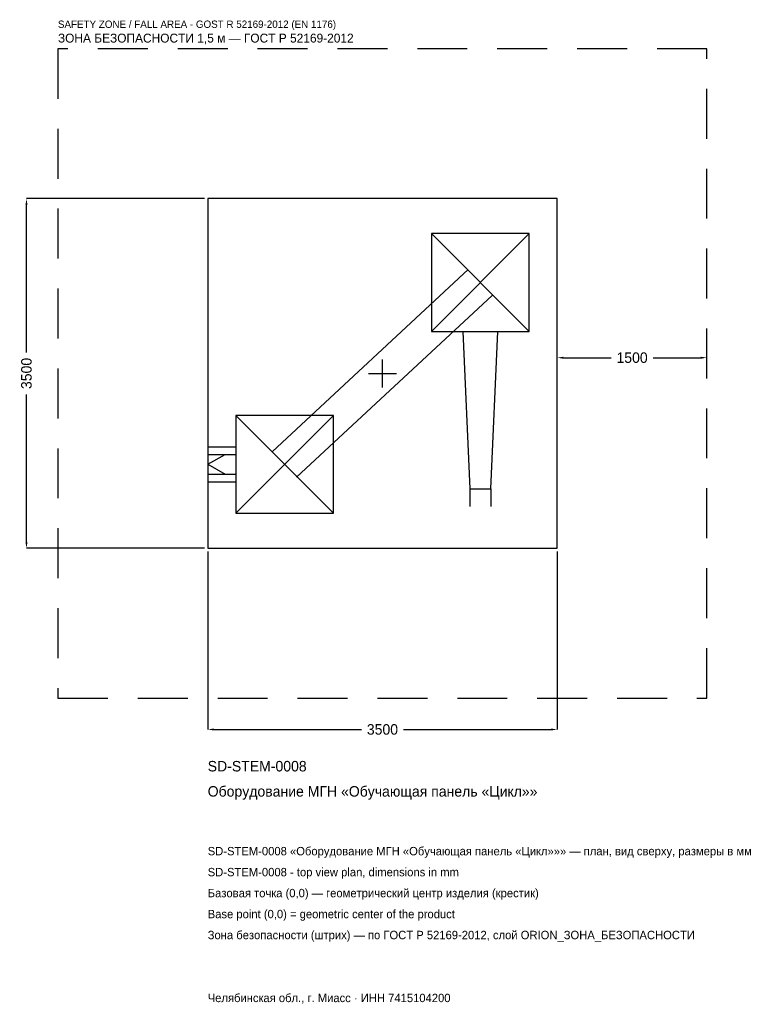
# Model space of a CAD drawing. Header units: metres. Extents: x -3633 to 3824, y -6317 to 3542.
import ezdxf

# ---------------------------------------------------------------- set-up
doc = ezdxf.new("R2010")
doc.units = ezdxf.units.M
doc.linetypes.add('DASHED', pattern=[800, 500, -300])
for name, color, linetype in [('ORION_ДАННЫЕ', 3, 'Continuous'), ('ORION_ЗОНА_БЕЗОПАСНОСТИ', 1, 'Continuous'), ('ORION_КОНТУР', 7, 'Continuous'), ('ORION_РАЗМЕРЫ', 8, 'Continuous')]:
    doc.layers.add(name, color=color, linetype=linetype)
doc.dimstyles.new('ORION', dxfattribs={"dimtxt": 105, "dimasz": 63, "dimexe": 1.25, "dimexo": 31.5, "dimtad": 1, "dimdec": 0, "dimcen": 2.5, "dimazin": 3, "dimtfac": 1, "dimtmove": 0, "dimatfit": 3, "dimarcsym": 0})

# ---------------------------------------------------------------- blocks, each defined once
blk = doc.blocks.new('_CLOSEDFILLED')
at = {"color": 0, "linetype": 'BYBLOCK'}
blk.add_solid([(-1, 0.16), (0, 0), (-1, -0.16)], dxfattribs=at)
blk = doc.blocks.new('*D1')
for p, q in [((-1750, -1781.5), (-1750, -3565)), ((1750, -1781.5), (1750, -3565)), ((-1687, -3565), (-210, -3565)), ((210, -3565), (1687, -3565))]:
    blk.add_line(p, q)
at = {"layer": 'Defpoints'}
for p in [(-1750, -1750), (1750, -1750), (-1750, -3565)]:
    blk.add_point(p, dxfattribs=at)
at = {"layer": 'ORION_РАЗМЕРЫ', "xscale": 63, "yscale": 63, "rotation": 180}
blk.add_blockref('_CLOSEDFILLED', (-1750, -3565), dxfattribs=at)
at = {"layer": 'ORION_РАЗМЕРЫ', "xscale": 63, "yscale": 63}
blk.add_blockref('_CLOSEDFILLED', (1750, -3565), dxfattribs=at)
at = {"layer": 'ORION_РАЗМЕРЫ', "insert": (0, -3565), "char_height": 105, "attachment_point": 5}
blk.add_mtext('3500', dxfattribs=at)
blk = doc.blocks.new('*D2')
for p, q in [((-1781.5, 1750), (-3565, 1750)), ((-3565, 210), (-3565, 1687)), ((-3565, -1687), (-3565, -210)), ((-1781.5, -1750), (-3565, -1750))]:
    blk.add_line(p, q)
at = {"layer": 'Defpoints'}
for p in [(-1750, 1750), (-3565, -1750), (-1750, -1750)]:
    blk.add_point(p, dxfattribs=at)
at = {"layer": 'ORION_РАЗМЕРЫ', "xscale": 63, "yscale": 63}
for p, rotation in [((-3565, 1750), 90), ((-3565, -1750), 270)]:
    blk.add_blockref('_CLOSEDFILLED', p, dxfattribs=dict(at, rotation=rotation))
at = {"layer": 'ORION_РАЗМЕРЫ', "insert": (-3565, 0), "char_height": 105, "attachment_point": 5, "rotation": 90}
blk.add_mtext('3500', dxfattribs=at)
blk = doc.blocks.new('*D3')
for p, q in [((1750, 31.5), (1750, 157.5)), ((1813, 157.5), (2290, 157.5)), ((2710, 157.5), (3187, 157.5)), ((3250, 31.5), (3250, 157.5))]:
    blk.add_line(p, q)
at = {"layer": 'Defpoints'}
for p in [(1750, 157.5), (1750, 0), (3250, 0)]:
    blk.add_point(p, dxfattribs=at)
at = {"layer": 'ORION_РАЗМЕРЫ', "xscale": 63, "yscale": 63, "rotation": 180}
blk.add_blockref('_CLOSEDFILLED', (1750, 157.5), dxfattribs=at)
at = {"layer": 'ORION_РАЗМЕРЫ', "xscale": 63, "yscale": 63}
blk.add_blockref('_CLOSEDFILLED', (3250, 157.5), dxfattribs=at)
at = {"layer": 'ORION_РАЗМЕРЫ', "insert": (2500, 157.5), "char_height": 105, "attachment_point": 5}
blk.add_mtext('1500', dxfattribs=at)
blk = doc.blocks.new('ОРИОН SD-STEM-0008 Оборудование МГН Обучающая панель Цикл')
at = {"layer": 'ORION_ЗОНА_БЕЗОПАСНОСТИ', "linetype": 'DASHED'}
blk.add_lwpolyline([(-3250, -3250), (3250, -3250), (3250, 3250), (-3250, 3250)], close=True, dxfattribs=at)
at = {"layer": 'ORION_КОНТУР'}
for p, q in [((490, 420), (1470, 1400)), ((490, 1400), (1470, 420)), ((-1100, -780.7), (860, 1039.3)), ((-860, -1039.3), (1100, 780.7)), ((-1470, -1400), (-490, -420)), ((-1470, -420), (-490, -1400)), ((-1750, -733.6), (-1470, -733.6)), ((-1750, -813), (-1470, -813)), ((-1750, -910), (-1573.6, -813)), ((-1750, -910), (-1573.6, -1007)), ((-1750, -1007), (-1470, -1007)), ((-1750, -1086.4), (-1470, -1086.4)), ((874.2, -1155), (874.2, -1331.4)), ((1085.8, -1155), (1085.8, -1331.4))]:
    blk.add_line(p, q, dxfattribs=at)
for points in [[(-1750, -1750), (1750, -1750), (1750, 1750), (-1750, 1750)], [(490, 420), (1470, 420), (1470, 1400), (490, 1400)], [(-1470, -1400), (-490, -1400), (-490, -420), (-1470, -420)]]:
    blk.add_lwpolyline(points, close=True, dxfattribs=at)
blk.add_lwpolyline([(803.6, 420), (874.2, -1155), (1085.8, -1155), (1156.4, 420)], dxfattribs=at)
at = {"layer": 'ORION_РАЗМЕРЫ'}
for p, q in [((0, -140), (0, 140)), ((-140, 0), (140, 0))]:
    blk.add_line(p, q, dxfattribs=at)
at = {"layer": 'ORION_ДАННЫЕ'}
for tag, p in [('АРТИКУЛ', (-1750, -3985)), ('НАИМЕНОВАНИЕ', (-1750, -4237))]:
    blk.add_attdef(tag, p, '', height=105, dxfattribs=at)
at = {"layer": 'ORION_ДАННЫЕ', "flags": 1}
for tag, p in [('ПРОИЗВОДИТЕЛЬ', (-1750, -4489)), ('ТЕЛЕФОН', (-1750, -4741)), ('САЙТ', (-1750, -5245)), ('АДРЕС', (-1750, -5497)), ('РЕКВИЗИТЫ', (-1750, -5749)), ('ГАБАРИТЫ', (-1750, -6001)), ('ЗОНА_БЕЗОПАСНОСТИ', (-1750, -6253))]:
    blk.add_attdef(tag, p, '', height=105, dxfattribs=at)
at = {"layer": 'ORION_ЗОНА_БЕЗОПАСНОСТИ', "color": 1}
for s, height, p in [('SAFETY ZONE / FALL AREA - GOST R 52169-2012 (EN 1176)', 73.5, (-3250, 3460)), ('ЗОНА БЕЗОПАСНОСТИ 1,5 м — ГОСТ Р 52169-2012', 89.25, (-3250, 3313))]:
    blk.add_text(s, height=height, dxfattribs=at).set_placement(p)
at = {"layer": 'ORION_РАЗМЕРЫ'}
dim = blk.add_linear_dim(base=(-3565, -1750), p1=(-1750, -1750), p2=(-1750, 1750), angle=90, dimstyle='ORION', dxfattribs=at)
dim.commit()
dim.dimension.update_dxf_attribs({"geometry": '*D2', "text_midpoint": (-3565, 0)})
for base, p1, p2, picture, middle in [((1750, 157.5), (1750, 0), (3250, 0), '*D3', (2500, 157.5)), ((-1750, -3565), (-1750, -1750), (1750, -1750), '*D1', (0, -3565))]:
    dim = blk.add_linear_dim(base=base, p1=p1, p2=p2, dimstyle='ORION', dxfattribs=at)
    dim.commit()
    dim.dimension.update_dxf_attribs({"geometry": picture, "text_midpoint": middle})

msp = doc.modelspace()

# ---------------------------------------------------------------- block references
msp.add_blockref('ОРИОН SD-STEM-0008 Оборудование МГН Обучающая панель Цикл', (0, 0)).add_auto_attribs({'АРТИКУЛ': 'SD-STEM-0008', 'НАИМЕНОВАНИЕ': 'Оборудование МГН «Обучающая панель «Цикл»»'})

# ---------------------------------------------------------------- texts
at = {"layer": 'ORION_ДАННЫЕ', "color": 3}
for s, p in [('SD-STEM-0008 «Оборудование МГН «Обучающая панель «Цикл»»» — план, вид сверху, размеры в мм', (-1750, -4825)), ('SD-STEM-0008 - top view plan, dimensions in mm', (-1750, -5035)), ('Челябинская обл., г. Миасс · ИНН 7415104200', (-1750, -6295))]:
    msp.add_text(s, height=84, dxfattribs=at).set_placement(p)
at = {"layer": 'ORION_ДАННЫЕ', "color": 7}
for s, p in [('Базовая точка (0,0) — геометрический центр изделия (крестик)', (-1750, -5245)), ('Base point (0,0) = geometric center of the product', (-1750, -5455))]:
    msp.add_text(s, height=84, dxfattribs=at).set_placement(p)
at = {"layer": 'ORION_ДАННЫЕ', "color": 1}
msp.add_text('Зона безопасности (штрих) — по ГОСТ Р 52169-2012, слой ORION_ЗОНА_БЕЗОПАСНОСТИ', height=84, dxfattribs=at).set_placement((-1750, -5665))

doc.saveas('drawing.dxf')
